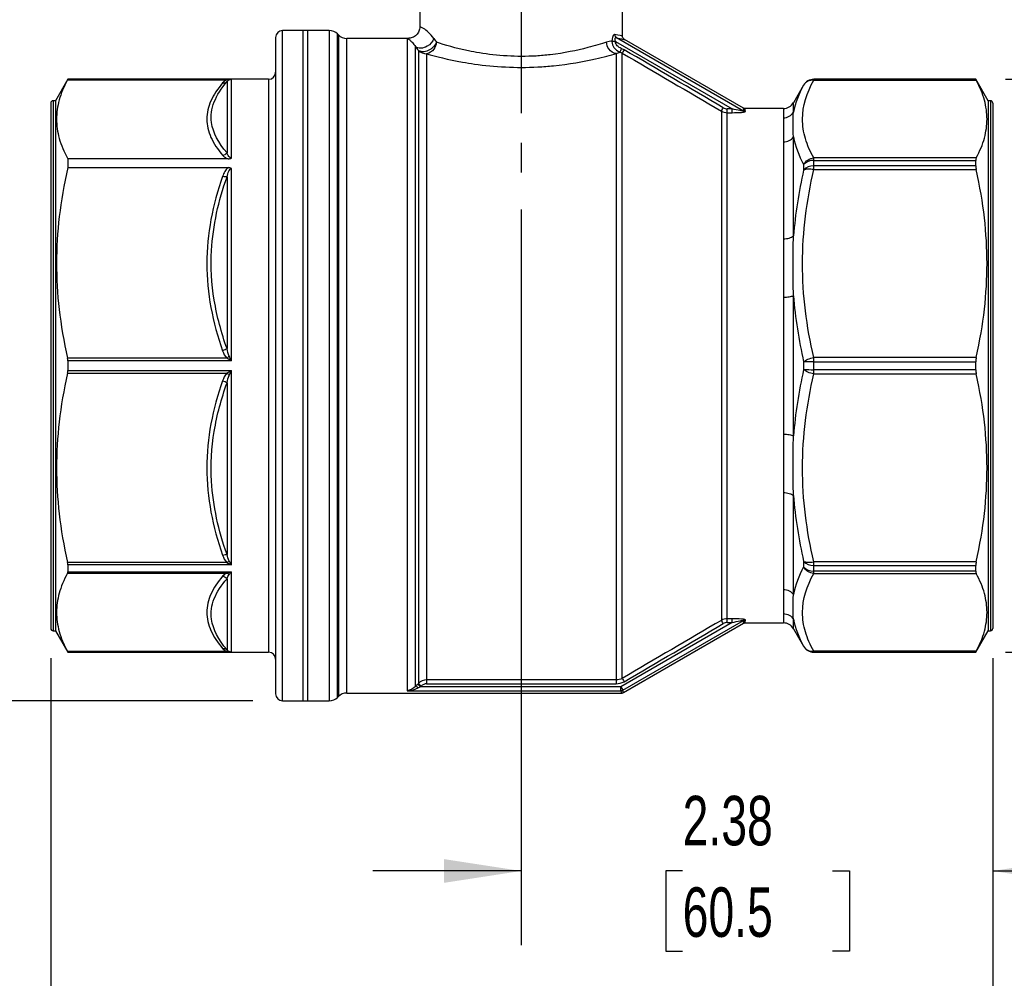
# Model space of a CAD drawing. Header units: inches. Extents: x 0.7 to 32.2, y 0.7 to 24.8.
# Tile 3 of 11: x 7 to 11.9, y 5.7 to 10.5. Entities that reach past the tile are written whole.
import ezdxf

# ---------------------------------------------------------------- set-up
doc = ezdxf.new("R2010")
doc.units = ezdxf.units.IN
doc.header["$LTSCALE"] = 3
doc.header["$MEASUREMENT"] = 0
doc.linetypes.add('SLD-Center', pattern=[0.75, 0.6, -0.05, 0.05, -0.05])
doc.linetypes.add('SLD-Solid', pattern=[0])
doc.layers.add('CENTER', color=40, linetype='SLD-Center')
doc.layers.add('DIMENSIONS', color=140, linetype='SLD-Solid', lineweight=25)
doc.styles.add('SLDTEXTSTYLE0', font='TXT', dxfattribs={"width": 0.7})
doc.dimstyles.new('SLDDIMSTYLE0', dxfattribs={"dimtxt": 0.254883, "dimasz": 0.39, "dimexe": 0, "dimexo": 0.0625, "dimgap": 0.063721, "dimtad": 0, "dimtih": 1, "dimtoh": 1, "dimrnd": 1e-09, "dimzin": 12, "dimdsep": 46, "dimtxsty": 'SLDTEXTSTYLE0', "dimsah": 1, "dimcen": 0.09, "dimadec": 0, "dimazin": 3, "dimtfac": 1, "dimtofl": 0, "dimtmove": 0, "dimatfit": 3, "dimfxl": 0, "dimfrac": 2, "dimtolj": 1, "dimtzin": 12, "dimarcsym": 0})
doc.dimstyles.new('SLDDIMSTYLE1', dxfattribs={"dimtxt": 0.254883, "dimasz": 0.39, "dimexe": 0, "dimexo": 0.0625, "dimgap": 0.063721, "dimtad": 0, "dimtih": 1, "dimtoh": 1, "dimrnd": 1e-09, "dimzin": 12, "dimdsep": 46, "dimtxsty": 'SLDTEXTSTYLE0', "dimsah": 1, "dimcen": 0.09, "dimadec": 0, "dimazin": 3, "dimtfac": 1, "dimtmove": 0, "dimatfit": 0, "dimfxl": 0, "dimfrac": 2, "dimtolj": 1, "dimtzin": 12, "dimarcsym": 0})

# ---------------------------------------------------------------- blocks, each defined once
blk = doc.blocks.new('_D')
at = {"layer": 'DIMENSIONS'}
for p, q in [((11.9419, 10.2368), (13.5289, 10.2368)), ((13.1539, 10.2368), (13.1539, 9.1863)), ((12.7752, 8.7241), (12.6896, 8.7241)), ((12.6896, 8.7241), (12.6896, 8.319)), ((13.5326, 8.7241), (13.6182, 8.7241)), ((13.6182, 8.7241), (13.6182, 8.319)), ((12.6896, 8.319), (12.7752, 8.319)), ((13.6182, 8.319), (13.5326, 8.319)), ((13.1539, 7.3431), (13.1539, 8.262)), ((11.9419, 7.3431), (13.5289, 7.3431))]:
    blk.add_line(p, q, dxfattribs=at)
for points in [[(13.1539, 10.2368), (13.0939, 9.8468), (13.2139, 9.8468)], [(13.1539, 7.3431), (13.2139, 7.7331), (13.0939, 7.7331)]]:
    blk.add_solid(points, dxfattribs=at)
at = {"layer": 'DIMENSIONS', "char_height": 0.25, "attachment_point": 1, "style": 'SLDTEXTSTYLE0'}
for s, insert in [('2.89', (12.7752, 9.1034)), ('73.5', (12.7752, 8.6413))]:
    blk.add_mtext(s, dxfattribs=dict(at, insert=insert))
blk = doc.blocks.new('_D_1')
at = {"layer": 'DIMENSIONS'}
for p, q in [((9.1667, 11.6896), (5.541, 11.6896)), ((5.916, 11.6896), (5.916, 9.8555)), ((5.4312, 9.3933), (5.3457, 9.3933)), ((5.3457, 9.3933), (5.3457, 8.9882)), ((6.4007, 9.3933), (6.4863, 9.3933)), ((6.4863, 9.3933), (6.4863, 8.9882)), ((5.3457, 8.9882), (5.4312, 8.9882)), ((6.4863, 8.9882), (6.4007, 8.9882)), ((5.916, 7.0971), (5.916, 8.9312)), ((8.1414, 7.0971), (5.541, 7.0971))]:
    blk.add_line(p, q, dxfattribs=at)
for points in [[(5.916, 11.6896), (5.856, 11.2996), (5.976, 11.2996)], [(5.916, 7.0971), (5.976, 7.4871), (5.856, 7.4871)]]:
    blk.add_solid(points, dxfattribs=at)
at = {"layer": 'DIMENSIONS', "char_height": 0.25, "attachment_point": 1, "style": 'SLDTEXTSTYLE0'}
for s, insert in [('4.59', (5.5373, 9.7727)), ('116.7', (5.4312, 9.3105))]:
    blk.add_mtext(s, dxfattribs=dict(at, insert=insert))
blk = doc.blocks.new('_D_2')
at = {"layer": 'DIMENSIONS'}
for p, q in [((7.1201, 7.3132), (7.1201, 4.8323)), ((11.878, 7.3132), (11.878, 4.8323)), ((7.1201, 5.2073), (8.4039, 5.2073)), ((8.7493, 5.2073), (8.6637, 5.2073)), ((8.6637, 5.2073), (8.6637, 4.8022)), ((9.7187, 5.2073), (9.8043, 5.2073)), ((9.8043, 5.2073), (9.8043, 4.8022)), ((11.878, 5.2073), (10.064, 5.2073)), ((8.6637, 4.8022), (8.7493, 4.8022)), ((9.8043, 4.8022), (9.7187, 4.8022))]:
    blk.add_line(p, q, dxfattribs=at)
for points in [[(7.1201, 5.2073), (7.5101, 5.1473), (7.5101, 5.2673)], [(11.878, 5.2073), (11.488, 5.2673), (11.488, 5.1473)]]:
    blk.add_solid(points, dxfattribs=at)
at = {"layer": 'DIMENSIONS', "char_height": 0.25, "attachment_point": 1, "style": 'SLDTEXTSTYLE0'}
for s, insert in [('4.76', (8.8553, 5.5866)), ('120.9', (8.7493, 5.1245))]:
    blk.add_mtext(s, dxfattribs=dict(at, insert=insert))
blk = doc.blocks.new('_D_3')
at = {"layer": 'DIMENSIONS'}
for p, q in [((9.4961, 9.5787), (9.4961, 5.8628)), ((11.878, 7.3132), (11.878, 5.8628)), ((9.4961, 6.2378), (8.7461, 6.2378)), ((10.3115, 6.2378), (10.2259, 6.2378)), ((10.2259, 6.2378), (10.2259, 5.8327)), ((11.0689, 6.2378), (11.1545, 6.2378)), ((11.1545, 6.2378), (11.1545, 5.8327)), ((11.878, 6.2378), (12.628, 6.2378)), ((10.2259, 5.8327), (10.3115, 5.8327)), ((11.1545, 5.8327), (11.0689, 5.8327))]:
    blk.add_line(p, q, dxfattribs=at)
for points in [[(9.4961, 6.2378), (9.1061, 6.2978), (9.1061, 6.1778)], [(11.878, 6.2378), (12.268, 6.1778), (12.268, 6.2978)]]:
    blk.add_solid(points, dxfattribs=at)
at = {"layer": 'DIMENSIONS', "char_height": 0.25, "attachment_point": 1, "style": 'SLDTEXTSTYLE0'}
for s, insert in [('2.38', (10.3115, 6.6172)), ('60.5', (10.3115, 6.155))]:
    blk.add_mtext(s, dxfattribs=dict(at, insert=insert))

msp = doc.modelspace()

# ---------------------------------------------------------------- linework, layer by layer
for p, q in [((8.9843, 11.1158), (8.9843, 10.5026)), ((10.0079, 10.4549), (10.0079, 10.6234)), ((8.2559, 10.4475), (8.2559, 7.1325)), ((8.4174, 10.4829), (8.2914, 10.4829)), ((8.2914, 7.0971), (8.2914, 10.4829)), ((8.5268, 10.4829), (8.3937, 10.4829)), ((8.3937, 10.4829), (8.3937, 7.0971)), ((8.4174, 10.4829), (8.4174, 10.354)), ((8.5268, 10.4829), (8.5268, 7.0971)), ((8.5733, 10.4608), (8.5685, 10.4656)), ((8.5685, 7.1144), (8.5685, 10.4656)), ((8.5733, 10.4608), (8.5733, 7.1191)), ((8.9205, 10.4435), (8.615, 10.4435)), ((8.615, 7.1364), (8.615, 10.4435)), ((8.9205, 10.4435), (8.9205, 7.1485)), ((10.6196, 10.0765), (9.9781, 10.4468)), ((8.9622, 7.1703), (8.9622, 10.4017)), ((9.9723, 10.4276), (10.5613, 10.0876)), ((10.618, 10.0913), (10.0177, 10.4379)), ((8.4174, 10.354), (8.4174, 7.0971)), ((8.9768, 10.3827), (8.9768, 7.1854)), ((9.0186, 10.3657), (9.0186, 9.6901)), ((9.9763, 10.3665), (9.9763, 7.2027)), ((10.0059, 7.2108), (10.0059, 10.3692)), ((7.2062, 10.2368), (7.1437, 10.1286)), ((7.2049, 10.2339), (8.0095, 10.2339)), ((8.2205, 10.2368), (7.2062, 10.2368)), ((7.2062, 10.2368), (7.2062, 10.2366)), ((7.2062, 10.2366), (8.0328, 10.2366)), ((8.0105, 10.225), (8.0105, 9.8658)), ((8.0328, 9.8391), (8.0328, 10.2366)), ((8.2205, 10.2368), (8.2205, 7.3431)), ((10.9226, 10.2073), (10.8714, 10.1187)), ((10.9226, 10.2073), (10.9226, 10.2072)), ((11.7919, 10.2368), (10.9737, 10.2368)), ((10.9737, 10.2367), (10.9737, 10.2368)), ((10.9737, 10.2322), (10.9737, 10.2367)), ((11.7919, 10.2367), (10.9737, 10.2367)), ((10.9737, 10.2322), (11.7942, 10.2322)), ((11.8544, 10.1286), (11.7919, 10.2368)), ((11.7919, 10.2367), (11.7919, 10.2368)), ((7.1201, 10.1168), (7.1201, 7.4632)), ((7.1437, 10.1286), (7.1319, 10.1286)), ((7.1319, 10.1286), (7.1319, 7.4514)), ((7.1437, 10.1286), (7.1437, 7.4514)), ((10.8714, 10.0707), (10.8714, 10.1187)), ((11.8662, 10.1286), (11.8544, 10.1286)), ((11.8544, 10.1286), (11.8544, 7.4514)), ((11.8662, 10.1286), (11.8662, 7.4514)), ((11.878, 10.1168), (11.878, 7.4632)), ((10.5069, 10.0761), (10.5069, 7.5038)), ((10.5613, 10.0876), (10.5365, 10.0876)), ((10.5365, 7.5118), (10.5365, 10.0682)), ((10.5365, 10.0682), (10.5613, 10.0682)), ((10.8203, 10.0892), (10.6271, 10.0892)), ((10.8203, 10.0892), (10.8203, 10.0423)), ((10.8714, 9.4454), (10.8714, 9.9458)), ((10.8203, 9.9201), (10.8203, 9.4309)), ((7.2062, 9.835), (7.2062, 9.7906)), ((8.0168, 9.835), (7.2062, 9.835)), ((10.9226, 9.8059), (10.9226, 9.7782)), ((10.9737, 9.8271), (10.9737, 9.8393)), ((11.7942, 9.8393), (10.9737, 9.8393)), ((10.9737, 9.7988), (10.9737, 9.8271)), ((10.9737, 9.8271), (11.7919, 9.8271)), ((10.9737, 9.7803), (10.9737, 9.7988)), ((11.7919, 9.7988), (10.9737, 9.7988)), ((11.7919, 9.7988), (11.7919, 9.8271)), ((7.2062, 9.7906), (8.0167, 9.7906)), ((8.0328, 8.8146), (8.0328, 9.7864)), ((10.9737, 9.7803), (11.7942, 9.7803)), ((8.0105, 9.7436), (8.0105, 8.8764)), ((10.8203, 9.1359), (10.8203, 8.444)), ((10.8714, 8.4362), (10.8714, 9.1438)), ((8.0095, 8.8276), (7.2049, 8.8276)), ((7.2062, 8.8146), (7.2062, 8.7653)), ((8.0328, 8.8146), (7.2062, 8.8146)), ((10.9226, 8.8096), (10.9226, 8.7704)), ((10.9737, 8.81), (10.9737, 8.8318)), ((11.7942, 8.8318), (10.9737, 8.8318)), ((10.9737, 8.77), (10.9737, 8.81)), ((10.9737, 8.81), (11.7919, 8.81)), ((11.7919, 8.77), (11.7919, 8.81)), ((7.2049, 8.7524), (8.0095, 8.7524)), ((7.2062, 8.7653), (8.0328, 8.7653)), ((8.0328, 7.7845), (8.0328, 8.7653)), ((11.7919, 8.77), (10.9737, 8.77)), ((10.9737, 8.7482), (10.9737, 8.77)), ((8.0105, 8.7035), (8.0105, 7.8364)), ((10.9737, 8.7482), (11.7942, 8.7482)), ((10.8203, 8.1491), (10.8203, 7.6598)), ((10.8714, 7.6342), (10.8714, 8.1345)), ((8.0095, 7.7955), (7.2049, 7.7955)), ((7.2062, 7.7845), (7.2062, 7.7496)), ((8.0328, 7.7845), (7.2062, 7.7845)), ((10.9226, 7.8017), (10.9226, 7.774)), ((11.7942, 7.7997), (10.9737, 7.7997)), ((10.9737, 7.7811), (10.9737, 7.7997)), ((10.9737, 7.7811), (11.7919, 7.7811)), ((10.9737, 7.7529), (10.9737, 7.7811)), ((11.7919, 7.7529), (11.7919, 7.7811)), ((7.2049, 7.7424), (8.0095, 7.7424)), ((7.2062, 7.7496), (8.0328, 7.7496)), ((8.0105, 7.7141), (8.0105, 7.355)), ((8.0328, 7.3433), (8.0328, 7.7496)), ((9.0186, 7.7251), (9.0186, 7.2027)), ((11.7919, 7.7529), (10.9737, 7.7529)), ((10.9737, 7.7406), (10.9737, 7.7529)), ((10.9737, 7.7406), (11.7942, 7.7406)), ((10.5613, 7.5118), (10.5365, 7.5118)), ((10.8203, 7.5377), (10.8203, 7.4908)), ((10.8714, 7.4612), (10.8714, 7.5092)), ((10.5613, 7.4924), (9.9994, 7.168)), ((10.0092, 7.1511), (10.6196, 7.5035)), ((10.0125, 7.1391), (10.618, 7.4887)), ((10.5365, 7.4924), (10.5613, 7.4924)), ((10.6269, 7.4908), (10.8203, 7.4908)), ((10.8714, 7.4612), (10.9226, 7.3727)), ((7.1319, 7.4514), (7.1437, 7.4514)), ((7.1437, 7.4514), (7.2062, 7.3431)), ((11.7919, 7.3431), (11.8544, 7.4514)), ((11.8544, 7.4514), (11.8662, 7.4514)), ((10.9226, 7.3728), (10.9226, 7.3727)), ((8.0095, 7.346), (7.2049, 7.346)), ((7.2062, 7.3433), (7.2062, 7.3431)), ((8.0328, 7.3433), (7.2062, 7.3433)), ((7.2062, 7.3431), (8.2205, 7.3431)), ((11.7942, 7.3478), (10.9737, 7.3478)), ((10.9737, 7.3433), (10.9737, 7.3478)), ((10.9737, 7.3433), (11.7919, 7.3433)), ((10.9737, 7.3431), (10.9737, 7.3433)), ((10.9737, 7.3431), (11.7919, 7.3431)), ((11.7919, 7.3431), (11.7919, 7.3433)), ((8.9768, 7.1854), (8.9733, 7.1818)), ((8.9872, 7.168), (8.9908, 7.1716)), ((9.9994, 7.168), (8.9872, 7.168)), ((9.9763, 7.2027), (9.0186, 7.2027)), ((9.0186, 7.1832), (9.9763, 7.1832)), ((9.9994, 7.168), (10.0092, 7.1511)), ((9.9994, 7.1485), (9.9994, 7.168)), ((8.5685, 7.1144), (8.5733, 7.1191)), ((8.615, 7.1364), (10.0029, 7.1364)), ((8.9205, 7.1485), (9.9994, 7.1485)), ((8.2914, 7.0971), (8.4174, 7.0971)), ((8.3937, 7.0971), (8.5268, 7.0971))]:
    msp.add_line(p, q)
for centre, radius, start, end in [((8.2914, 10.4475), 0.0354, 90, 180), ((8.5268, 10.4238), 0.0591, 45, 90), ((8.615, 10.5026), 0.0591, 225, 270), ((8.9205, 10.3845), 0.0591, 87.695, 90), ((9.0185, 10.4253), 0.0596, 225.6383, 270.1265), ((9.9761, 10.3182), 0.0785, 59.7416, 71.5662), ((8.2205, 10.2723), 0.0354, 270, 360), ((10.9737, 10.1778), 0.0591, 90, 150), ((10.9737, 10.1776), 0.0591, 89.999, 149.9963), ((7.1319, 10.1168), 0.0118, 90, 180), ((10.8203, 10.1483), 0.0591, 270, 330), ((11.8662, 10.1168), 0.0118, 0, 90), ((10.971, 9.7613), 0.0659, 87.6436, 137.3208), ((10.9708, 9.7321), 0.0668, 87.5425, 136.3139), ((10.9681, 6.3021), 2.5079, 89.8727, 91.0412), ((10.9681, 11.2779), 2.5079, 268.9588, 270.1273), ((10.9708, 7.8478), 0.0668, 223.6861, 272.4575), ((10.971, 7.8187), 0.0659, 222.6792, 272.3564), ((7.1319, 7.4632), 0.0118, 180, 270), ((10.8203, 7.4317), 0.0591, 30, 90), ((11.8662, 7.4632), 0.0118, 270, 0), ((10.9737, 7.4023), 0.0591, 210.0037, 270.001), ((10.9737, 7.4022), 0.0591, 210, 270), ((8.2205, 7.3077), 0.0354, 0, 90), ((8.2914, 7.1325), 0.0354, 180, 270), ((8.5268, 7.1561), 0.0591, 270, 315), ((8.615, 7.0774), 0.0591, 90, 135)]:
    msp.add_arc(centre, radius, start, end)
for centre, major_axis, ratio, start_param, end_param in [((9.2695, 10.1362), (-0.2789, 0.4026), 0.005631, 0.70094, 0.771581), ((9.1964, 10.1038), (-0.3059, 0.3933), 0.006087, 0.706582, 0.777911), ((9.983, 10.4244), (-0.0106, 0.0108), 0.467447, 0.749131, 0.864242), ((8.0319, 10.2029), (0.0618, 0.0015), 0.544865, 1.544053, 1.929467), ((10.5329, 10.1142), (0.0309, -0.009), 0.811598, 4.409698, 5.055825), ((8.0319, 8.8144), (0.0618, -0.0345), 0.00852, 1.561929, 1.947343), ((8.0319, 8.7656), (0.0618, 0.0345), 0.00852, 4.335841, 4.721255), ((8.0319, 7.8082), (0.0611, -0.0283), 0.317777, 4.486448, 4.871862), ((8.0319, 7.7736), (0.0611, 0.027), 0.336491, 4.193196, 4.57861), ((10.5329, 7.4658), (0.0309, 0.009), 0.811598, 1.227361, 1.873487), ((8.0319, 7.377), (0.0618, -0.0015), 0.544865, 4.353717, 4.739131), ((8.9775, 7.1811), (0.0366, 0.0368), 0.066261, 1.618906, 1.934133), ((8.9938, 7.1682), (0.0412, 0.0204), 0.059518, 1.701173, 1.984001), ((9.014, 7.1546), (0.0306, 0.0134), 0.824992, 1.081444, 2.018432), ((9.9833, 7.2366), (0.0621, 0.0175), 0.811609, 4.378084, 5.021487)]:
    msp.add_ellipse(centre, major_axis=major_axis, ratio=ratio, start_param=start_param, end_param=end_param)
for points, knots in [([(8.9843, 10.5026), (8.9834, 10.4946), (8.982, 10.4827), (8.9741, 10.4688), (8.9664, 10.4597), (8.957, 10.4523), (8.9463, 10.447), (8.9348, 10.4437), (8.9268, 10.4436), (8.9229, 10.4435)], [0, 0, 0, 0, 0.2490173, 0.3741471, 0.4992194, 0.6244434, 0.7496243, 0.8747422, 1, 1, 1, 1]), ([(9.0549, 10.4429), (9.0459, 10.454), (9.0262, 10.4784), (9.0068, 10.4908), (8.9955, 10.4972), (8.9894, 10.5002), (8.9856, 10.5019), (8.9836, 10.5028), (8.9843, 10.5026), (8.9843, 10.5026)], [0, 0, 0, 0, 0.2298197, 0.5026554, 0.6103093, 0.7287704, 0.8582491, 0.9989064, 1, 1, 1, 1]), ([(8.9229, 10.4435), (8.9229, 10.4435), (8.9223, 10.4439), (8.9248, 10.4422), (8.9326, 10.4361), (8.9453, 10.4254), (8.9569, 10.4092), (8.9622, 10.4017)], [0, 0, 0, 0, 0.001196, 0.261179, 0.515706, 0.77604, 1, 1, 1, 1]), ([(9.0549, 10.4429), (9.0498, 10.4278), (9.0285, 10.4029), (8.9881, 10.3906), (8.9691, 10.3962), (8.9622, 10.4017)], [0, 0, 0, 0, 0.428571, 0.714286, 1, 1, 1, 1]), ([(9.9697, 10.4637), (9.9677, 10.4642), (9.9634, 10.463), (9.9568, 10.4517), (9.9548, 10.4379), (9.9546, 10.4297)], [0, 0, 0, 0, 0.041584, 0.0831679, 0.1455438, 0.1455438, 0.1455438, 0.1455438]), ([(9.9718, 10.4289), (9.9702, 10.434), (9.969, 10.4422), (9.9726, 10.4478), (9.9762, 10.4476), (9.9781, 10.4468)], [0, 0, 0, 0, 0.0623759, 0.1039599, 0.1455438, 0.1455438, 0.1455438, 0.1455438]), ([(9.9781, 10.4468), (9.9751, 10.4488), (9.9708, 10.454), (9.9696, 10.4608), (9.9697, 10.4637)], [0, 0, 0, 0, 0.571429, 1, 1, 1, 1]), ([(10.0079, 10.4549), (10.0079, 10.4549), (10.0061, 10.4553), (9.9911, 10.4585), (9.9697, 10.4637)], [0.5251207, 0.5251207, 0.5251207, 0.5251207, 0.5985414, 1.0474474, 1.0474474, 1.0474474, 1.0474474]), ([(9.9781, 10.4468), (9.9896, 10.4442), (10.0126, 10.4389), (10.016, 10.4382), (10.0177, 10.4379)], [0, 0, 0, 0, 0.5010317, 1, 1, 1, 1]), ([(10.0177, 10.4378), (10.0163, 10.4388), (10.0135, 10.4408), (10.0104, 10.4449), (10.0083, 10.4497), (10.008, 10.4532), (10.0079, 10.4549)], [0, 0, 0, 0, 0.249995, 0.499982, 0.749915, 1, 1, 1, 1]), ([(9.068, 10.4237), (9.0674, 10.4224), (9.0664, 10.4198), (9.0644, 10.416), (9.0622, 10.4123), (9.0598, 10.4089), (9.0573, 10.4056), (9.0546, 10.4024), (9.0492, 10.3968), (9.04, 10.3892), (9.0268, 10.3816), (9.0127, 10.3767), (9.0016, 10.3754), (8.9934, 10.376), (8.9878, 10.3771), (8.982, 10.3792), (8.9786, 10.3815), (8.9768, 10.3827)], [0, 0, 0, 0, 0.039104, 0.076862, 0.113379, 0.148793, 0.183282, 0.217057, 0.250369, 0.3743, 0.50007, 0.617284, 0.749762, 0.801572, 0.86049, 0.926646, 1, 1, 1, 1]), ([(9.068, 10.4237), (9.0669, 10.4115), (9.0566, 10.3829), (9.0325, 10.3674), (9.0186, 10.3657)], [0.0005718, 0.0005718, 0.0005718, 0.0005718, 0.4291432, 1, 1, 1, 1]), ([(9.9267, 10.4245), (9.9004, 10.4159), (9.8207, 10.3913), (9.6912, 10.3646), (9.4992, 10.3471), (9.3518, 10.3568), (9.2476, 10.3764), (9.2298, 10.3801)], [6.877626, 6.877626, 6.877626, 6.877626, 7.2915, 7.912311, 8.119248, 8.946996, 9.126094, 9.126094, 9.126094, 9.126094]), ([(9.9763, 10.3665), (9.9624, 10.3681), (9.9381, 10.3836), (9.9277, 10.4122), (9.9267, 10.4245)], [0, 0, 0, 0, 0.571429, 1, 1, 1, 1]), ([(9.9546, 10.4297), (9.956, 10.4295), (9.9606, 10.4292), (9.9677, 10.429), (9.9718, 10.4289)], [0, 0, 0, 0, 0.428571, 1, 1, 1, 1]), ([(9.9547, 10.4266), (9.9552, 10.4164), (9.9633, 10.3931), (9.9827, 10.3785), (9.9948, 10.3742)], [0, 0, 0, 0, 0.0519673, 0.121257, 0.121257, 0.121257, 0.121257]), ([(10.001, 10.3927), (9.9934, 10.3952), (9.9864, 10.3998), (9.976, 10.412), (9.9727, 10.4197), (9.9723, 10.4276)], [0, 0, 0, 0, 0.5, 0.5, 1, 1, 1, 1]), ([(9.199, 10.3237), (9.2189, 10.3201), (9.3351, 10.3012), (9.4995, 10.2918), (9.7137, 10.3087), (9.8582, 10.3345), (9.9471, 10.3582), (9.9763, 10.3665)], [6.877626, 6.877626, 6.877626, 6.877626, 7.056712, 7.884459, 8.091396, 8.712207, 9.126081, 9.126081, 9.126081, 9.126081]), ([(7.2049, 10.2339), (7.1857, 10.1986), (7.172, 10.165), (7.1538, 10.0995), (7.1494, 10.0677), (7.1494, 10.0358)], [0, 0, 0, 0, 0.5, 0.5, 1, 1, 1, 1]), ([(7.9882, 10.2181), (7.9632, 10.1888), (7.943, 10.1586), (7.9154, 10.0975), (7.9083, 10.0666), (7.9082, 10.0048), (7.9156, 9.9739), (7.9432, 9.9128), (7.9632, 9.8827), (7.9882, 9.8534)], [0, 0, 0, 0, 0.25, 0.25, 0.5, 0.5, 0.75, 0.75, 1, 1, 1, 1]), ([(8.0105, 9.8658), (7.9676, 9.9148), (7.9203, 10.0005), (7.9372, 10.1226), (7.9819, 10.1916), (8.0105, 10.225)], [0, 0, 0, 0, 1.05204, 1.7534, 2.45476, 2.45476, 2.45476, 2.45476]), ([(8.0211, 10.2338), (8.0248, 10.2355), (8.0287, 10.2364), (8.0326, 10.2366), (8.0327, 10.2366), (8.0328, 10.2366)], [-0.08678862, -0.08678862, -0.08678862, -0.08678862, -0.00172785, -0.00172785, 0, 0, 0, 0]), ([(10.9737, 9.8393), (10.9557, 9.8715), (10.9414, 9.9042), (10.9219, 9.9698), (10.9167, 10.0028), (10.9172, 10.1018), (10.9377, 10.1678), (10.9737, 10.2322)], [0, 0, 0, 0, 0.25, 0.25, 0.5, 0.5, 1, 1, 1, 1]), ([(11.7942, 9.8393), (11.813, 9.8744), (11.8265, 9.9076), (11.8443, 9.9725), (11.8487, 10.0041), (11.8487, 10.0674), (11.8443, 10.099), (11.8265, 10.1639), (11.813, 10.1972), (11.7942, 10.2322)], [0, 0, 0, 0, 0.25, 0.25, 0.5, 0.5, 0.75, 0.75, 1, 1, 1, 1]), ([(10.5613, 10.0682), (10.5613, 10.069), (10.5613, 10.0714), (10.5613, 10.0784), (10.5613, 10.083), (10.5613, 10.0876)], [0, 0, 0, 0, 0.5, 0.5, 1, 1, 1, 1]), ([(10.6196, 10.0765), (10.62, 10.0757), (10.6138, 10.0762), (10.593, 10.08), (10.5752, 10.0841), (10.5613, 10.0876)], [0, 0, 0, 0, 0.0604786, 0.090718, 0.2116753, 0.2116753, 0.2116753, 0.2116753]), ([(10.5613, 10.0682), (10.5772, 10.0682), (10.5976, 10.0687), (10.622, 10.071), (10.6296, 10.0727), (10.6294, 10.0739)], [0, 0, 0, 0, 0.1209573, 0.1511966, 0.2116753, 0.2116753, 0.2116753, 0.2116753]), ([(10.6173, 10.0901), (10.6172, 10.0905), (10.617, 10.0917), (10.6186, 10.0825), (10.6196, 10.0765)], [0, 0, 0, 0, 0.332845, 1, 1, 1, 1]), ([(10.6269, 10.0891), (10.6251, 10.0892), (10.6219, 10.0894), (10.6191, 10.0908), (10.6177, 10.0914)], [0, 0, 0, 0, 0.540697, 1, 1, 1, 1]), ([(10.6294, 10.0739), (10.6284, 10.08), (10.6269, 10.089), (10.6271, 10.0879), (10.6271, 10.0875)], [0, 0, 0, 0, 0.665753, 1, 1, 1, 1]), ([(10.8203, 10.0423), (10.8306, 10.0423), (10.8409, 10.045), (10.8587, 10.0549), (10.8663, 10.0622), (10.8714, 10.0708)], [0, 0, 0, 0, 0.5, 0.5, 1, 1, 1, 1]), ([(10.8714, 9.9458), (10.8695, 9.9696), (10.8689, 9.9921), (10.8689, 10.0339), (10.8695, 10.0532), (10.8714, 10.0707)], [0, 0, 0, 0, 0.5, 0.5, 1, 1, 1, 1]), ([(7.1494, 10.0358), (7.1494, 10.0035), (7.1539, 9.9712), (7.1725, 9.9049), (7.1866, 9.8709), (7.2062, 9.835)], [0, 0, 0, 0, 0.5, 0.5, 1, 1, 1, 1]), ([(10.8203, 10.0423), (10.8203, 10.0301), (10.8216, 9.9963), (10.8203, 9.9502), (10.8203, 9.9201)], [0, 0, 0, 0, 2.692794, 6.283185, 6.283185, 6.283185, 6.283185]), ([(10.8203, 9.9201), (10.8306, 9.9201), (10.8512, 9.9249), (10.8663, 9.938), (10.8714, 9.9458)], [-0.000001, -0.000001, -0.000001, -0.000001, 0.499999, 1, 1, 1, 1]), ([(7.9882, 9.8534), (7.9911, 9.85), (7.9947, 9.8466), (8.0037, 9.8403), (8.0091, 9.8372), (8.0168, 9.8351)], [0, 0, 0, 0, 0.5, 0.5, 1, 1, 1, 1]), ([(8.0328, 9.8391), (8.0292, 9.8391), (8.0227, 9.8426), (8.0155, 9.8527), (8.0121, 9.8609), (8.0105, 9.8658)], [-0.2923972, -0.2923972, -0.2923972, -0.2923972, -0.2389316, -0.185466, -0.1052675, -0.1052675, -0.1052675, -0.1052675]), ([(8.0168, 9.835), (8.0197, 9.835), (8.0226, 9.8353), (8.0281, 9.8366), (8.0307, 9.8376), (8.0328, 9.8391)], [0, 0, 0, 0, 0.5, 0.5, 1, 1, 1, 1]), ([(7.2062, 9.7906), (7.1867, 9.7045), (7.1727, 9.6228), (7.1541, 9.4637), (7.1495, 9.3862), (7.1493, 9.2313), (7.1537, 9.1539), (7.1718, 8.995), (7.1856, 8.9135), (7.2049, 8.8276)], [0, 0, 0, 0, 0.25, 0.25, 0.5, 0.5, 0.75, 0.75, 1, 1, 1, 1]), ([(8.0167, 9.7906), (8.0129, 9.788), (8.0096, 9.7847), (8.0039, 9.7778), (8.0014, 9.7741), (7.9946, 9.7627), (7.9911, 9.7545), (7.9882, 9.7463)], [0, 0, 0, 0, 0.25, 0.25, 0.5, 0.5, 1, 1, 1, 1]), ([(8.0105, 9.7436), (8.0125, 9.7536), (8.0154, 9.7643), (8.0226, 9.7799), (8.0275, 9.7864), (8.0328, 9.7864)], [-0.1871293, -0.1871293, -0.1871293, -0.1871293, -0.0868815, -0.0801983, 0, 0, 0, 0]), ([(10.9737, 8.8318), (10.9557, 8.9095), (10.9414, 8.9883), (10.9219, 9.1468), (10.9167, 9.2265), (10.9172, 9.4655), (10.9377, 9.6247), (10.9737, 9.7803)], [0, 0, 0, 0, 0.25, 0.25, 0.5, 0.5, 1, 1, 1, 1]), ([(11.7942, 8.8318), (11.813, 8.9163), (11.8265, 8.9966), (11.8443, 9.1533), (11.8487, 9.2296), (11.8487, 9.3824), (11.8443, 9.4587), (11.8265, 9.6154), (11.813, 9.6957), (11.7942, 9.7803)], [0, 0, 0, 0, 0.25, 0.25, 0.5, 0.5, 0.75, 0.75, 1, 1, 1, 1]), ([(7.9882, 9.7463), (7.9632, 9.6756), (7.9432, 9.6028), (7.9156, 9.4553), (7.9082, 9.3807), (7.9083, 9.2315), (7.9154, 9.157), (7.943, 9.0094), (7.9632, 8.9364), (7.9882, 8.8657)], [0, 0, 0, 0, 0.25, 0.25, 0.5, 0.5, 0.75, 0.75, 1, 1, 1, 1]), ([(8.0105, 8.8764), (7.9819, 8.956), (7.9372, 9.1208), (7.9203, 9.4146), (7.9676, 9.6237), (8.0105, 9.7436)], [0, 0, 0, 0, 0.701369, 1.402737, 2.45479, 2.45479, 2.45479, 2.45479]), ([(9.0186, 9.6901), (9.0186, 9.6169), (9.0186, 9.5397), (9.0186, 9.3792), (9.0186, 9.2958), (9.0186, 9.1253), (9.0186, 9.0382), (9.0186, 8.8624), (9.0186, 8.7737), (9.0186, 8.5974), (9.0186, 8.5098), (9.0186, 8.3377), (9.0186, 8.2534), (9.0186, 8.0904), (9.0186, 8.0117), (9.0186, 7.862), (9.0186, 7.7911), (9.0186, 7.7251)], [0, 0, 0, 0, 0.125, 0.125, 0.25, 0.25, 0.375, 0.375, 0.5, 0.5, 0.625, 0.625, 0.75, 0.75, 0.875, 0.875, 1, 1, 1, 1]), ([(10.8203, 9.4309), (10.8306, 9.4309), (10.8409, 9.4322), (10.8587, 9.4373), (10.8663, 9.441), (10.8714, 9.4455)], [0, 0, 0, 0, 0.5, 0.5, 1, 1, 1, 1]), ([(10.8203, 9.4309), (10.8203, 9.3911), (10.8216, 9.2955), (10.8203, 9.1947), (10.8203, 9.1359)], [0, 0, 0, 0, 2.692794, 6.283185, 6.283185, 6.283185, 6.283185]), ([(10.8714, 9.1438), (10.8695, 9.195), (10.8689, 9.2461), (10.8689, 9.347), (10.8695, 9.3968), (10.8714, 9.4454)], [0, 0, 0, 0, 0.5, 0.5, 1, 1, 1, 1]), ([(10.8203, 9.1359), (10.8306, 9.1359), (10.8512, 9.1374), (10.8663, 9.1414), (10.8714, 9.1438)], [-0.000001, -0.000001, -0.000001, -0.000001, 0.499999, 1, 1, 1, 1]), ([(8.0328, 8.8146), (8.0327, 8.8148), (8.0326, 8.815), (8.0287, 8.823), (8.0248, 8.831), (8.0211, 8.8387)], [-0.00172986, -0.00172986, -0.00172986, -0.00172986, 0, 0, 0.08505877, 0.08505877, 0.08505877, 0.08505877]), ([(7.2049, 8.7524), (7.1857, 8.667), (7.172, 8.586), (7.1538, 8.4279), (7.1494, 8.351), (7.1494, 8.197), (7.1538, 8.12), (7.172, 7.962), (7.1857, 7.881), (7.2049, 7.7955)], [0, 0, 0, 0, 0.25, 0.25, 0.5, 0.5, 0.75, 0.75, 1, 1, 1, 1]), ([(8.0211, 8.7413), (8.0248, 8.7489), (8.0287, 8.7569), (8.0326, 8.765), (8.0327, 8.7652), (8.0328, 8.7653)], [-0.08678855, -0.08678855, -0.08678855, -0.08678855, -0.00172038, -0.00172038, 0, 0, 0, 0]), ([(7.9882, 8.7143), (7.9632, 8.6435), (7.943, 8.5705), (7.9154, 8.4229), (7.9083, 8.3484), (7.9082, 8.1992), (7.9156, 8.1246), (7.9432, 7.9772), (7.9632, 7.9044), (7.9882, 7.8337)], [0, 0, 0, 0, 0.25, 0.25, 0.5, 0.5, 0.75, 0.75, 1, 1, 1, 1]), ([(8.0105, 7.8364), (7.9676, 7.9562), (7.9203, 8.1652), (7.9372, 8.4592), (7.9819, 8.624), (8.0105, 8.7035)], [0, 0, 0, 0, 1.05204, 1.7534, 2.45476, 2.45476, 2.45476, 2.45476]), ([(10.9737, 7.7997), (10.9557, 7.8775), (10.9414, 7.9563), (10.9219, 8.1147), (10.9167, 8.1944), (10.9172, 8.4335), (10.9377, 8.5927), (10.9737, 8.7482)], [0, 0, 0, 0, 0.25, 0.25, 0.5, 0.5, 1, 1, 1, 1]), ([(11.7942, 7.7997), (11.813, 7.8843), (11.8265, 7.9646), (11.8443, 8.1212), (11.8487, 8.1976), (11.8487, 8.3503), (11.8443, 8.4267), (11.8265, 8.5834), (11.813, 8.6636), (11.7942, 8.7482)], [0, 0, 0, 0, 0.25, 0.25, 0.5, 0.5, 0.75, 0.75, 1, 1, 1, 1]), ([(10.8203, 8.444), (10.8306, 8.444), (10.8409, 8.4433), (10.8587, 8.4405), (10.8663, 8.4385), (10.8714, 8.4362)], [0, 0, 0, 0, 0.5, 0.5, 1, 1, 1, 1]), ([(10.8203, 8.444), (10.8203, 8.3853), (10.8216, 8.2844), (10.8203, 8.1889), (10.8203, 8.1491)], [0, 0, 0, 0, 3.590392, 6.283185, 6.283185, 6.283185, 6.283185]), ([(10.8714, 8.1345), (10.8695, 8.1831), (10.8689, 8.2329), (10.8689, 8.3338), (10.8695, 8.3849), (10.8714, 8.4362)], [0, 0, 0, 0, 0.5, 0.5, 1, 1, 1, 1]), ([(10.8203, 8.1491), (10.8306, 8.1491), (10.8512, 8.1464), (10.8663, 8.1389), (10.8714, 8.1345)], [-0.000001, -0.000001, -0.000001, -0.000001, 0.499999, 1, 1, 1, 1]), ([(8.0328, 7.7845), (8.0327, 7.7846), (8.0326, 7.7847), (8.0287, 7.7906), (8.0248, 7.7969), (8.0211, 7.8035)], [-0.00172038, -0.00172038, -0.00172038, -0.00172038, 0, 0, 0.08506817, 0.08506817, 0.08506817, 0.08506817]), ([(7.2049, 7.7424), (7.1857, 7.707), (7.172, 7.6734), (7.1538, 7.608), (7.1494, 7.5761), (7.1494, 7.5123), (7.1538, 7.4804), (7.172, 7.415), (7.1857, 7.3814), (7.2049, 7.346)], [0, 0, 0, 0, 0.25, 0.25, 0.5, 0.5, 0.75, 0.75, 1, 1, 1, 1]), ([(7.9882, 7.7266), (7.9632, 7.6973), (7.943, 7.6671), (7.9154, 7.6059), (7.9083, 7.575), (7.9082, 7.5133), (7.9156, 7.4824), (7.9432, 7.4213), (7.9632, 7.3911), (7.9882, 7.3618)], [0, 0, 0, 0, 0.25, 0.25, 0.5, 0.5, 0.75, 0.75, 1, 1, 1, 1]), ([(8.0105, 7.355), (7.9676, 7.4051), (7.9203, 7.4923), (7.9372, 7.6138), (7.9819, 7.6815), (8.0105, 7.7141)], [0, 0, 0, 0, 1.052053, 1.753421, 2.45479, 2.45479, 2.45479, 2.45479]), ([(8.0211, 7.7346), (8.0248, 7.7388), (8.0287, 7.7438), (8.0326, 7.7494), (8.0327, 7.7495), (8.0328, 7.7496)], [-0.08678856, -0.08678856, -0.08678856, -0.08678856, -0.00172138, -0.00172138, 0, 0, 0, 0]), ([(10.9737, 7.3478), (10.9557, 7.38), (10.9414, 7.4126), (10.9219, 7.4782), (10.9167, 7.5113), (10.9172, 7.6103), (10.9377, 7.6762), (10.9737, 7.7406)], [0, 0, 0, 0, 0.25, 0.25, 0.5, 0.5, 1, 1, 1, 1]), ([(11.7942, 7.3478), (11.813, 7.3828), (11.8265, 7.416), (11.8443, 7.4809), (11.8487, 7.5126), (11.8487, 7.5758), (11.8443, 7.6075), (11.8265, 7.6724), (11.813, 7.7056), (11.7942, 7.7406)], [0, 0, 0, 0, 0.25, 0.25, 0.5, 0.5, 0.75, 0.75, 1, 1, 1, 1]), ([(10.8203, 7.6598), (10.8203, 7.6298), (10.8216, 7.5837), (10.8203, 7.5499), (10.8203, 7.5377)], [0, 0, 0, 0, 3.590392, 6.283185, 6.283185, 6.283185, 6.283185]), ([(10.8203, 7.6598), (10.8306, 7.6598), (10.8409, 7.6574), (10.8587, 7.6485), (10.8663, 7.6419), (10.8714, 7.6341)], [0, 0, 0, 0, 0.5, 0.5, 1, 1, 1, 1]), ([(10.8714, 7.5092), (10.8695, 7.5267), (10.8689, 7.546), (10.8689, 7.5878), (10.8695, 7.6103), (10.8714, 7.6342)], [0, 0, 0, 0, 0.5, 0.5, 1, 1, 1, 1]), ([(10.6294, 7.506), (10.6296, 7.5072), (10.622, 7.509), (10.5976, 7.5113), (10.5772, 7.5118), (10.5613, 7.5118)], [0, 0, 0, 0, 0.0604786, 0.090718, 0.2116753, 0.2116753, 0.2116753, 0.2116753]), ([(10.5613, 7.4924), (10.5613, 7.497), (10.5613, 7.5015), (10.5613, 7.5085), (10.5613, 7.511), (10.5613, 7.5118)], [0, 0, 0, 0, 0.5, 0.5, 1, 1, 1, 1]), ([(10.8203, 7.5377), (10.8306, 7.5377), (10.8512, 7.5324), (10.8663, 7.5178), (10.8714, 7.5092)], [-0.000001, -0.000001, -0.000001, -0.000001, 0.499999, 1, 1, 1, 1]), ([(10.5613, 7.4924), (10.5752, 7.4958), (10.593, 7.4999), (10.6138, 7.5038), (10.62, 7.5043), (10.6196, 7.5035)], [0, 0, 0, 0, 0.1209573, 0.1511966, 0.2116753, 0.2116753, 0.2116753, 0.2116753]), ([(10.6196, 7.5035), (10.6186, 7.4974), (10.617, 7.4883), (10.6172, 7.4894), (10.6173, 7.4898)], [0, 0, 0, 0, 0.667155, 1, 1, 1, 1]), ([(10.6177, 7.4885), (10.6191, 7.4892), (10.6219, 7.4906), (10.6251, 7.4908), (10.6269, 7.4909)], [0, 0, 0, 0, 0.459303, 1, 1, 1, 1]), ([(8.0328, 7.3433), (8.0327, 7.3433), (8.0326, 7.3433), (8.0287, 7.3435), (8.0248, 7.3445), (8.0211, 7.3462)], [-0.00172138, -0.00172138, -0.00172138, -0.00172138, 0, 0, 0.08506717, 0.08506717, 0.08506717, 0.08506717]), ([(9.0186, 7.2027), (9.0186, 7.202), (9.0186, 7.1996), (9.0186, 7.1926), (9.0186, 7.1879), (9.0186, 7.1832)], [0, 0, 0, 0, 0.5, 0.5, 1, 1, 1, 1]), ([(8.9252, 7.1492), (8.9236, 7.1489), (8.9221, 7.1487), (8.9206, 7.1485), (8.9205, 7.1485), (8.9205, 7.1485)], [0.20000038, 0.20000038, 0.20000038, 0.20000038, 0.2187681, 0.2187681, 0.21954564, 0.21954564, 0.21954564, 0.21954564]), ([(8.9205, 7.1485), (8.9205, 7.1485), (8.9206, 7.1485), (8.9226, 7.1486), (8.9245, 7.1487), (8.9265, 7.1489)], [0.20085059, 0.20085059, 0.20085059, 0.20085059, 0.20162813, 0.20162813, 0.21954564, 0.21954564, 0.21954564, 0.21954564]), ([(9.9994, 7.1485), (10.0003, 7.1485), (10.002, 7.1486), (10.0045, 7.1491), (10.0069, 7.1499), (10.0085, 7.1507), (10.0092, 7.1511)], [0, 0, 0, 0, 0.250065, 0.5, 0.749935, 1, 1, 1, 1]), ([(10.0026, 7.1365), (10.0044, 7.1366), (10.0078, 7.1368), (10.0109, 7.1383), (10.0125, 7.1391)], [0, 0, 0, 0, 0.5, 1, 1, 1, 1])]:
    msp.add_open_spline(points, degree=3, knots=knots)
for points in [[(9.2298, 10.3801), (9.1651, 10.3936), (9.1095, 10.4102), (9.068, 10.4237)], [(9.9546, 10.4297), (9.9461, 10.4293), (9.9367, 10.4278), (9.9267, 10.4245)], [(9.9546, 10.4297), (9.9546, 10.4287), (9.9546, 10.4276), (9.9547, 10.4266)], [(9.9723, 10.4276), (9.9686, 10.4274), (9.9614, 10.427), (9.9563, 10.4267), (9.9547, 10.4266)], [(9.0187, 10.3657), (9.0649, 10.3526), (9.127, 10.3367), (9.1991, 10.3237)], [(9.9763, 10.3665), (9.9831, 10.3703), (9.9894, 10.3728), (9.9948, 10.3742)], [(10.001, 10.3927), (9.9995, 10.3883), (9.9965, 10.3794), (9.995, 10.3749), (9.9948, 10.3742)], [(9.9948, 10.3742), (9.9986, 10.3729), (10.0024, 10.3713), (10.0059, 10.3692)], [(10.0157, 10.3861), (10.0133, 10.382), (10.0086, 10.3738), (10.0062, 10.3697), (10.0059, 10.3692)], [(10.0059, 10.3692), (10.173, 10.2717), (10.34, 10.174), (10.5069, 10.0761)], [(10.5168, 10.0929), (10.3499, 10.1908), (10.1828, 10.2885), (10.0157, 10.3861)], [(7.2049, 10.2339), (7.2058, 10.2356), (7.2062, 10.2365), (7.2062, 10.2366)], [(8.0095, 10.2339), (7.9992, 10.2295), (7.993, 10.2238), (7.9882, 10.2181)], [(7.9882, 10.2181), (7.9966, 10.2171), (8.0049, 10.2197), (8.0105, 10.225)], [(8.0211, 10.2338), (8.0176, 10.2325), (8.0135, 10.2326), (8.0095, 10.2339)], [(8.0105, 10.225), (8.0129, 10.2282), (8.016, 10.2314), (8.0211, 10.2338)], [(10.9226, 10.2072), (10.8977, 10.1626), (10.8802, 10.1169), (10.8717, 10.0707)], [(10.9737, 10.2322), (10.9632, 10.2331), (10.9423, 10.2293), (10.9274, 10.2155), (10.9226, 10.2072)], [(11.7919, 10.2367), (11.7919, 10.2366), (11.7927, 10.235), (11.7942, 10.2322)], [(10.5069, 10.0761), (10.5073, 10.0768), (10.5097, 10.0809), (10.5144, 10.0889), (10.5168, 10.0929)], [(10.5069, 10.0761), (10.5158, 10.071), (10.5262, 10.0682), (10.5365, 10.0682)], [(10.5365, 10.0682), (10.5365, 10.069), (10.5365, 10.0739), (10.5365, 10.083), (10.5365, 10.0876)], [(10.6294, 10.0739), (10.6277, 10.0739), (10.6243, 10.0744), (10.6211, 10.0756), (10.6196, 10.0765)], [(10.8713, 9.9458), (10.8798, 9.899), (10.8977, 9.8521), (10.9226, 9.8059)], [(7.9882, 9.8534), (7.9966, 9.8544), (8.0049, 9.8591), (8.0105, 9.8658)], [(10.9226, 9.8059), (10.9274, 9.8151), (10.9423, 9.8312), (10.9632, 9.8385), (10.9737, 9.8393)], [(11.7942, 9.8393), (11.7927, 9.8365), (11.7919, 9.8324), (11.7919, 9.8271)], [(11.7919, 9.7988), (11.7919, 9.7934), (11.7927, 9.7871), (11.7942, 9.7803)], [(8.0328, 9.7864), (8.0286, 9.7894), (8.0226, 9.7906), (8.0167, 9.7906)], [(10.9226, 9.7782), (10.8977, 9.669), (10.8802, 9.5576), (10.8717, 9.4454)], [(10.9737, 9.7803), (10.9632, 9.7823), (10.9423, 9.7842), (10.9274, 9.7809), (10.9226, 9.7782)], [(8.0105, 9.7436), (8.0049, 9.7428), (7.9966, 9.7438), (7.9882, 9.7463)], [(10.8713, 9.1438), (10.8798, 9.0313), (10.8977, 8.9193), (10.9226, 8.8096)], [(8.0105, 8.8764), (8.0049, 8.8722), (7.9966, 8.8682), (7.9882, 8.8657)], [(7.9882, 8.8657), (7.993, 8.8521), (7.9992, 8.8384), (8.0095, 8.8276)], [(8.0211, 8.8387), (8.016, 8.8493), (8.0129, 8.8628), (8.0105, 8.8764)], [(7.2062, 8.8146), (7.2062, 8.8191), (7.2058, 8.8235), (7.2049, 8.8276)], [(8.0211, 8.8387), (8.0176, 8.8348), (8.0135, 8.8309), (8.0095, 8.8276)], [(10.9226, 8.8096), (10.9274, 8.8142), (10.9423, 8.8233), (10.9632, 8.8297), (10.9737, 8.8318)], [(11.7942, 8.8318), (11.7927, 8.8249), (11.7919, 8.8175), (11.7919, 8.81)], [(7.2049, 8.7524), (7.2058, 8.7565), (7.2062, 8.7608), (7.2062, 8.7653)], [(8.0095, 8.7524), (7.9992, 8.7416), (7.993, 8.7279), (7.9882, 8.7143)], [(8.0211, 8.7413), (8.0176, 8.7452), (8.0135, 8.7491), (8.0095, 8.7524)], [(10.9226, 8.7704), (10.8977, 8.6605), (10.8802, 8.5486), (10.8717, 8.4362)], [(10.9737, 8.7482), (10.9632, 8.7503), (10.9423, 8.7567), (10.9274, 8.7658), (10.9226, 8.7704)], [(11.7919, 8.77), (11.7919, 8.7624), (11.7927, 8.7551), (11.7942, 8.7482)], [(7.9882, 8.7143), (7.9966, 8.7117), (8.0049, 8.7077), (8.0105, 8.7035)], [(8.0105, 8.7035), (8.0129, 8.7171), (8.016, 8.7307), (8.0211, 8.7413)], [(10.8713, 8.1345), (10.8798, 8.0223), (10.8977, 7.9108), (10.9226, 7.8017)], [(7.9882, 7.8337), (7.9966, 7.8362), (8.0049, 7.8372), (8.0105, 7.8364)], [(7.9882, 7.8337), (7.993, 7.82), (7.9992, 7.8063), (8.0095, 7.7955)], [(8.0211, 7.8035), (8.016, 7.8127), (8.0129, 7.8245), (8.0105, 7.8364)], [(7.2062, 7.7845), (7.2062, 7.7877), (7.2058, 7.7915), (7.2049, 7.7955)], [(8.0095, 7.7955), (8.0135, 7.7989), (8.0176, 7.8016), (8.0211, 7.8035)], [(10.9226, 7.774), (10.8977, 7.7279), (10.8802, 7.681), (10.8717, 7.6342)], [(10.9226, 7.8017), (10.9274, 7.7991), (10.9423, 7.7958), (10.9632, 7.7976), (10.9737, 7.7997)], [(10.9737, 7.7406), (10.9632, 7.7415), (10.9423, 7.7487), (10.9274, 7.7649), (10.9226, 7.774)], [(11.7942, 7.7997), (11.7927, 7.7929), (11.7919, 7.7866), (11.7919, 7.7811)], [(7.2049, 7.7424), (7.2058, 7.7441), (7.2062, 7.7465), (7.2062, 7.7496)], [(8.0095, 7.7424), (7.9992, 7.7379), (7.993, 7.7322), (7.9882, 7.7266)], [(7.9882, 7.7266), (7.9966, 7.7255), (8.0049, 7.7209), (8.0105, 7.7141)], [(8.0211, 7.7346), (8.0176, 7.7383), (8.0135, 7.741), (8.0095, 7.7424)], [(8.0105, 7.7141), (8.0129, 7.7215), (8.016, 7.7288), (8.0211, 7.7346)], [(11.7919, 7.7529), (11.7919, 7.7476), (11.7927, 7.7435), (11.7942, 7.7406)], [(10.5365, 7.5118), (10.5262, 7.5118), (10.5158, 7.509), (10.5069, 7.5038)], [(10.5365, 7.4924), (10.5365, 7.497), (10.5365, 7.5061), (10.5365, 7.511), (10.5365, 7.5118)], [(10.8713, 7.5092), (10.8798, 7.463), (10.8977, 7.4173), (10.9226, 7.3728)], [(10.5069, 7.5038), (10.34, 7.4059), (10.173, 7.3083), (10.0059, 7.2108)], [(10.0157, 7.1939), (10.1828, 7.2914), (10.3499, 7.3891), (10.5168, 7.4871)], [(10.5168, 7.4871), (10.5144, 7.4911), (10.5097, 7.499), (10.5073, 7.5032), (10.5069, 7.5038)], [(10.6196, 7.5035), (10.6211, 7.5043), (10.6243, 7.5056), (10.6277, 7.506), (10.6294, 7.506)], [(10.6269, 7.4909), (10.6269, 7.4909), (10.6277, 7.4959), (10.6294, 7.506)], [(7.9882, 7.3618), (7.9966, 7.3629), (8.0049, 7.3603), (8.0105, 7.355)], [(7.9882, 7.3618), (7.993, 7.3562), (7.9992, 7.3505), (8.0095, 7.346)], [(10.9226, 7.3728), (10.9274, 7.3644), (10.9423, 7.3507), (10.9632, 7.3469), (10.9737, 7.3478)], [(7.2062, 7.3433), (7.2062, 7.3434), (7.2058, 7.3443), (7.2049, 7.346)], [(8.0095, 7.346), (8.0135, 7.3474), (8.0176, 7.3475), (8.0211, 7.3462)], [(8.0211, 7.3462), (8.016, 7.3486), (8.0129, 7.3517), (8.0105, 7.355)], [(11.7942, 7.3478), (11.7927, 7.3449), (11.7919, 7.3434), (11.7919, 7.3433)], [(10.0059, 7.2108), (9.997, 7.2055), (9.9866, 7.2027), (9.9763, 7.2027)], [(10.0059, 7.2108), (10.0062, 7.2102), (10.0086, 7.2061), (10.0133, 7.198), (10.0157, 7.1939)], [(8.9622, 7.1703), (8.9514, 7.1587), (8.9382, 7.1518), (8.9252, 7.1492)], [(8.9265, 7.1489), (8.9439, 7.1503), (8.9617, 7.1547), (8.9761, 7.1623)], [(8.9761, 7.1623), (8.9731, 7.165), (8.9669, 7.1695), (8.9631, 7.1707), (8.9622, 7.1703)], [(8.9733, 7.1818), (8.9737, 7.1815), (8.977, 7.1782), (8.9838, 7.1714), (8.9872, 7.168)], [(9.0186, 7.2027), (9.0032, 7.2027), (8.9877, 7.1962), (8.9768, 7.1854)], [(8.9768, 7.1854), (8.9772, 7.185), (8.9805, 7.1817), (8.9873, 7.175), (8.9908, 7.1716)], [(9.9763, 7.2027), (9.9763, 7.202), (9.9763, 7.1972), (9.9763, 7.1879), (9.9763, 7.1832)], [(9.9994, 7.1485), (10.0016, 7.1405), (10.0026, 7.1365), (10.0026, 7.1365)], [(10.0125, 7.1391), (10.0125, 7.1391), (10.0114, 7.1431), (10.0092, 7.1511)]]:
    msp.add_open_spline(points, degree=3)
at = {"layer": 'CENTER'}
msp.add_line((9.4961, 11.8658), (9.4961, 9.7287), dxfattribs=at)

# ---------------------------------------------------------------- dimensions: what is measured, and where the dimension line sits
at = {"layer": 'DIMENSIONS'}
for base, p1, p2, picture, middle in [((5.916, 11.6896), (8.2914, 7.0971), (9.3167, 11.6896), '_D_1', (5.916, 9.3933)), ((13.1539, 7.3431), (11.7919, 10.2368), (11.7919, 7.3431), '_D', (13.1539, 8.7241))]:
    dim = msp.add_linear_dim(base=base, p1=p1, p2=p2, angle=90, dimstyle='SLDDIMSTYLE0', dxfattribs=at)
    dim.commit()
    dim.dimension.update_dxf_attribs({"geometry": picture, "text_midpoint": middle, "dimtype": 160})
for base, p1, dimstyle, picture, middle in [((11.878, 6.2378), (9.4961, 9.7287), 'SLDDIMSTYLE1', '_D_3', (10.6902, 6.2378)), ((11.878, 5.2073), (7.1201, 7.4632), 'SLDDIMSTYLE0', '_D_2', (9.234, 5.2073))]:
    dim = msp.add_linear_dim(base=base, p1=p1, p2=(11.878, 7.4632), dimstyle=dimstyle, dxfattribs=at)
    dim.commit()
    dim.dimension.update_dxf_attribs({"geometry": picture, "text_midpoint": middle, "dimtype": 160})

doc.saveas('drawing.dxf')
